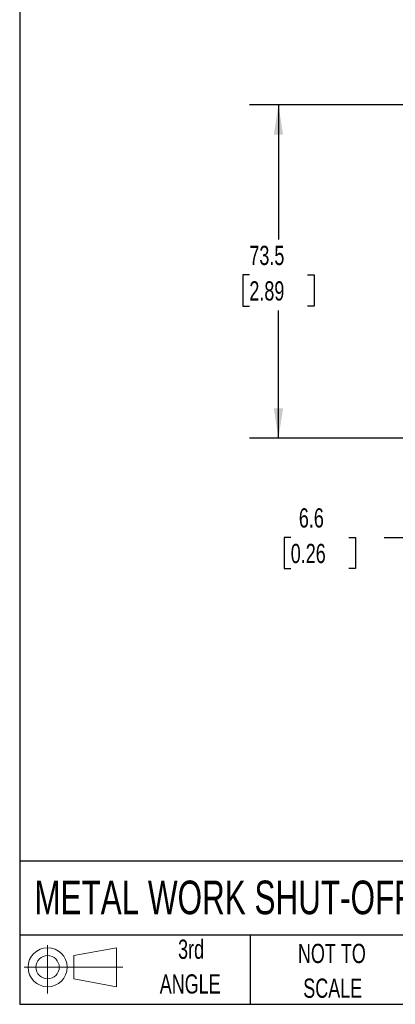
# Model space of a CAD drawing. Header units: millimetres. Extents: x 13 to 546, y 13 to 419.
# Tile 1 of 14: x 13 to 96, y 13 to 230. Entities that reach past the tile are written whole.
import ezdxf

# ---------------------------------------------------------------- set-up
doc = ezdxf.new("R2010")
doc.units = ezdxf.units.MM
doc.header["$LTSCALE"] = 2
doc.layers.add('DIMENSIONS', color=140, linetype='Continuous', lineweight=25)
doc.layers.add('TEXT', color=140, linetype='Continuous', lineweight=25)
doc.layers.add('SLD-DEFPOINTS', color=7, linetype='Continuous')
doc.styles.add('SLDTEXTSTYLE0', font='TXT', dxfattribs={"width": 0.7})
doc.dimstyles.new('SLDDIMSTYLE0', dxfattribs={"dimtxt": 4.316016, "dimasz": 6.604, "dimexe": 0, "dimexo": 0.0625, "dimgap": 1.079004, "dimtad": 0, "dimtih": 1, "dimtoh": 1, "dimrnd": 1e-09, "dimzin": 12, "dimdsep": 46, "dimtxsty": 'SLDTEXTSTYLE0', "dimsah": 1, "dimcen": 0.09, "dimadec": 0, "dimazin": 3, "dimtfac": 1, "dimtofl": 0, "dimtmove": 0, "dimatfit": 3, "dimfxl": 0, "dimfrac": 2, "dimtolj": 1, "dimtzin": 12, "dimarcsym": 0})
doc.dimstyles.new('SLDDIMSTYLE1', dxfattribs={"dimtxt": 4.316016, "dimasz": 6.604, "dimexe": 0, "dimexo": 0.0625, "dimgap": 1.079004, "dimtad": 0, "dimtih": 1, "dimtoh": 1, "dimrnd": 1e-09, "dimzin": 12, "dimdsep": 46, "dimtxsty": 'SLDTEXTSTYLE0', "dimsah": 1, "dimcen": 0.09, "dimadec": 0, "dimazin": 3, "dimtfac": 1, "dimtmove": 0, "dimatfit": 0, "dimfxl": 0, "dimfrac": 2, "dimtolj": 1, "dimtzin": 12, "dimarcsym": 0})

# ---------------------------------------------------------------- blocks, each defined once
blk = doc.blocks.new('Block11')
at = {"color": 7, "linetype": 'Continuous', "lineweight": 18}
for p, q in [((5.18, 10.62), (5.18, 0)), ((10.96, 8.33), (20.35, 10.06)), ((20.35, 10.06), (20.35, 1.46)), ((10.96, 3.19), (10.96, 8.33)), ((0, 5.76), (21.75, 5.76)), ((10.96, 3.19), (20.35, 1.46))]:
    blk.add_line(p, q, dxfattribs=at)
for radius in [4.3, 2.57]:
    blk.add_circle((5.18, 5.76), radius, dxfattribs=at)
blk = doc.blocks.new('Block12')
at = {"layer": 'SLD-DEFPOINTS'}
blk.add_blockref('Block11', (0, 0), dxfattribs=at)
blk = doc.blocks.new('SW_NOTE_0_3')
at = {"layer": 'TEXT', "color": 0, "char_height": 4.233, "attachment_point": 2, "style": 'SLDTEXTSTYLE0'}
for s, insert in [('NOT TO', (10.52, 5.46)), ('SCALE', (10.71, -2.19))]:
    blk.add_mtext(s, dxfattribs=dict(at, insert=insert))
blk = doc.blocks.new('SW_NOTE_0_4')
at = {"layer": 'TEXT', "color": 0, "char_height": 4.233, "attachment_point": 2, "style": 'SLDTEXTSTYLE0'}
for s, insert in [('3rd', (4.63, 5.46)), ('ANGLE', (4.44, -2.19))]:
    blk.add_mtext(s, dxfattribs=dict(at, insert=insert))
blk = doc.blocks.new('_D_1')
at = {"layer": 'DIMENSIONS'}
for p, q in [((146.7, 210.85), (63.41, 210.85)), ((69.76, 210.85), (69.76, 181.2)), ((63.35, 173.37), (61.9, 173.37)), ((61.9, 173.37), (61.9, 166.51)), ((76.17, 173.37), (77.62, 173.37)), ((77.62, 173.37), (77.62, 166.51)), ((61.9, 166.51), (63.35, 166.51)), ((69.76, 137.38), (69.76, 165.54)), ((77.62, 166.51), (76.17, 166.51)), ((127.92, 137.38), (63.41, 137.38))]:
    blk.add_line(p, q, dxfattribs=at)
for points in [[(69.76, 210.85), (68.74, 204.24), (70.78, 204.24)], [(69.76, 137.38), (70.78, 143.98), (68.74, 143.98)]]:
    blk.add_solid(points, dxfattribs=at)
at = {"layer": 'DIMENSIONS', "char_height": 4.233, "attachment_point": 1, "style": 'SLDTEXTSTYLE0'}
for s, insert in [('73.5', (63.35, 179.79)), ('2.89', (63.35, 171.97))]:
    blk.add_mtext(s, dxfattribs=dict(at, insert=insert))
blk = doc.blocks.new('_D_2')
at = {"layer": 'DIMENSIONS'}
for p, q in [((105.77, 137.38), (105.77, 150.08)), ((127.92, 137.38), (99.42, 137.38)), ((142.02, 130.78), (99.42, 130.78)), ((105.77, 115.54), (105.77, 130.78)), ((72.47, 115.54), (71.02, 115.54)), ((71.02, 115.54), (71.02, 108.68)), ((85.29, 115.54), (86.74, 115.54)), ((86.74, 115.54), (86.74, 108.68)), ((93.07, 115.54), (105.77, 115.54)), ((71.02, 108.68), (72.47, 108.68)), ((86.74, 108.68), (85.29, 108.68))]:
    blk.add_line(p, q, dxfattribs=at)
for points in [[(105.77, 137.38), (106.79, 143.98), (104.76, 143.98)], [(105.77, 130.78), (104.76, 124.18), (106.79, 124.18)]]:
    blk.add_solid(points, dxfattribs=at)
at = {"layer": 'DIMENSIONS', "char_height": 4.233, "attachment_point": 1, "style": 'SLDTEXTSTYLE0'}
for s, insert in [('6.6', (74.26, 121.96)), ('0.26', (72.47, 114.13))]:
    blk.add_mtext(s, dxfattribs=dict(at, insert=insert))

msp = doc.modelspace()

# ---------------------------------------------------------------- linework, layer by layer
at = {"layer": 'TEXT'}
for p, q in [((12.7, 419.1), (12.7, 12.7)), ((546.1, 44.252), (12.7, 44.252)), ((546.1, 27.94), (12.7, 27.94)), ((63.5, 27.94), (63.5, 12.7)), ((12.7, 12.7), (546.1, 12.7))]:
    msp.add_line(p, q, dxfattribs=at)

# ---------------------------------------------------------------- block references
at = {"layer": 'SLD-DEFPOINTS'}
msp.add_blockref('Block12', (13.676, 15.108), dxfattribs=at)
at = {"layer": 'TEXT'}
for name, p in [('SW_NOTE_0_4', (45.863, 21.492)), ('SW_NOTE_0_3', (71.019, 20.561))]:
    msp.add_blockref(name, p, dxfattribs=at)

# ---------------------------------------------------------------- texts
at = {"layer": 'TEXT', "insert": (15.931, 39.949), "char_height": 7.40833, "attachment_point": 1, "style": 'SLDTEXTSTYLE0'}
msp.add_mtext('METAL WORK SHUT-OFF VALVE', dxfattribs=at)

# ---------------------------------------------------------------- dimensions: what is measured, and where the dimension line sits
at = {"layer": 'DIMENSIONS'}
for base, p1, p2, dimstyle, picture, middle in [((69.761, 137.38), (149.244, 210.848), (130.457, 137.38), 'SLDDIMSTYLE0', '_D_1', (69.761, 173.369)), ((105.772, 130.78), (130.457, 137.38), (144.557, 130.78), 'SLDDIMSTYLE1', '_D_2', (105.772, 115.536))]:
    dim = msp.add_linear_dim(base=base, p1=p1, p2=p2, angle=90, dimstyle=dimstyle, dxfattribs=at)
    dim.commit()
    dim.dimension.update_dxf_attribs({"geometry": picture, "text_midpoint": middle, "dimtype": 160})

doc.saveas('drawing.dxf')
